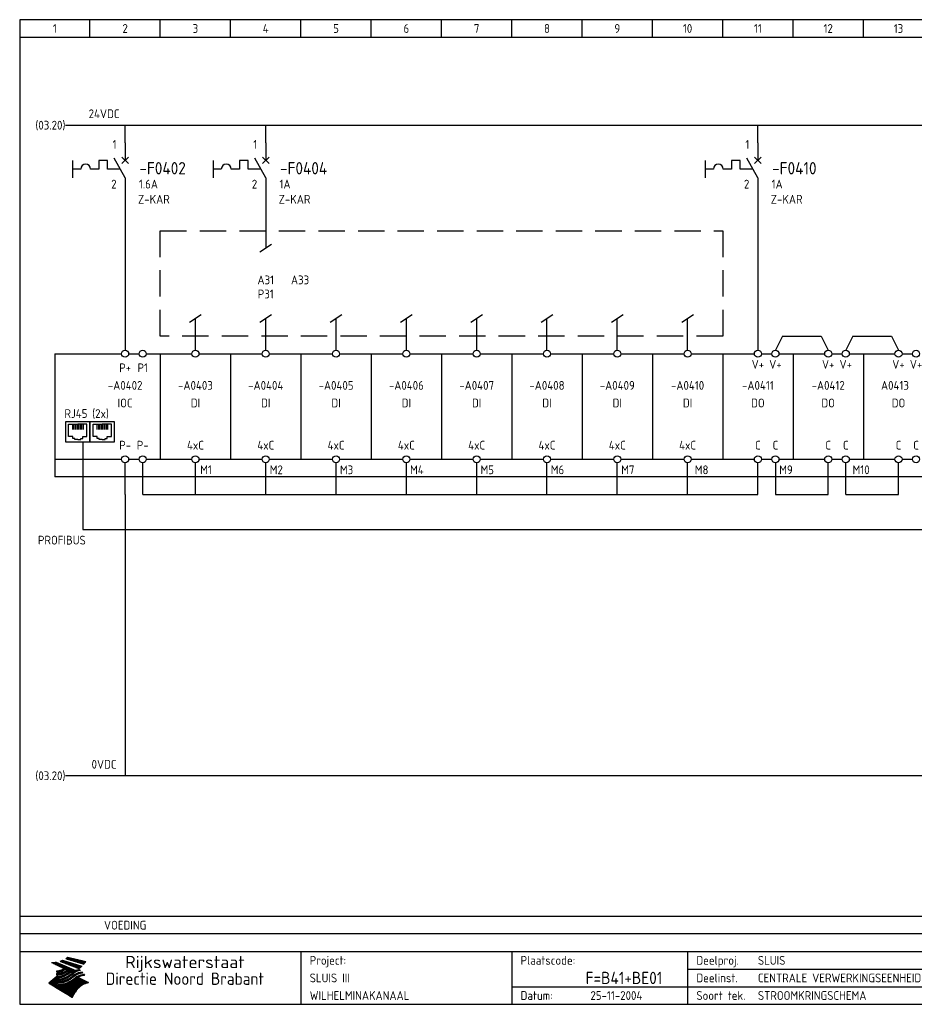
# Model space of a CAD drawing. Extents: x 10 to 410, y 10 to 290.
# Tile 1 of 2: x 10 to 265, y 10 to 290. Entities that reach past the tile are written whole.
import ezdxf
from ezdxf.enums import TextEntityAlignment as Align

# ---------------------------------------------------------------- set-up
doc = ezdxf.new("R2010")
doc.units = 0
doc.header["$LTSCALE"] = 15
doc.header["$MEASUREMENT"] = 0
doc.linetypes.add('DASHED', pattern=[0.75, 0.5, -0.25])
doc.linetypes.add('DASHEDX2', pattern=[38.1, 25.4, -12.7])
for name, color, linetype in [('0-25', 7, 'CONTINUOUS'), ('0-35', 2, 'CONTINUOUS'), ('0-50', 3, 'CONTINUOUS'), ('B-25', 7, 'CONTINUOUS'), ('B-35', 2, 'CONTINUOUS'), ('S-25', 7, 'CONTINUOUS')]:
    doc.layers.add(name, color=color, linetype=linetype)
doc.styles.add('ISO', font='iso.shx')
doc.styles.get("Standard").update_dxf_attribs({"font": 'iso.shx'})

# ---------------------------------------------------------------- blocks, each defined once
blk = doc.blocks.new('0035')
at = {"layer": 'S-25'}
blk.add_circle((0, 0), 1, dxfattribs=at)
at = {"layer": 'B-25'}
blk.add_attdef('OM1', text='', height=2.5, dxfattribs=at).set_placement((0, -3.01), align=Align.MIDDLE)
blk = doc.blocks.new('0081')
at = {"layer": 'S-25', "color": 0}
for p, q in [((6.96, 5.66), (0, 5.66)), ((0, 5.66), (0, 0)), ((6.96, 0), (6.96, 5.66)), ((0.88, 1.5), (0.88, 5.02)), ((0.88, 5.02), (3.48, 5.02)), ((1.96, 4.87), (1.96, 3.49)), ((2.4, 4.87), (2.4, 3.49)), ((2.83, 4.87), (2.83, 3.49)), ((3.27, 4.87), (3.27, 3.49)), ((6.08, 5.02), (3.48, 5.02)), ((3.7, 4.87), (3.7, 3.49)), ((4.13, 4.87), (4.13, 3.49)), ((4.57, 4.87), (4.57, 3.49)), ((5, 4.87), (5, 3.49)), ((6.08, 1.5), (6.08, 5.02)), ((0, 0), (6.96, 0)), ((2.05, 1.5), (0.88, 1.5)), ((2.05, 0.89), (2.05, 1.5)), ((2.62, 0.89), (2.05, 0.89)), ((2.62, 0.61), (2.62, 0.89)), ((3.48, 0.61), (2.62, 0.61)), ((3.48, 0.61), (4.35, 0.61)), ((4.35, 0.89), (4.91, 0.89)), ((4.35, 0.61), (4.35, 0.89)), ((4.91, 1.5), (6.08, 1.5)), ((4.91, 0.89), (4.91, 1.5))]:
    blk.add_line(p, q, dxfattribs=at)
blk = doc.blocks.new('KADERA3')
at = {"layer": '0-25'}
for p, q in [((30, 285), (30, 290)), ((50, 285), (50, 290)), ((70, 285), (70, 290)), ((90, 285), (90, 290)), ((110, 285), (110, 290)), ((130, 285), (130, 290)), ((150, 285), (150, 290)), ((170, 285), (170, 290)), ((190, 285), (190, 290)), ((210, 285), (210, 290)), ((230, 285), (230, 290)), ((250, 285), (250, 290)), ((10, 285), (410, 285)), ((410, 35), (10, 35)), ((410, 30), (10, 30)), ((200, 20), (275, 20)), ((150, 15), (335, 15))]:
    blk.add_line(p, q, dxfattribs=at)
at = {"layer": '0-25', "color": 7}
for p, q in [((21.94, 22.42), (22.53, 22.42)), ((22.06, 22.48), (22.36, 22.48)), ((22.18, 22.53), (27.65, 20.8)), ((22.18, 22.53), (27.65, 20.8)), ((23.14, 22.99), (28.22, 21.46)), ((23.14, 22.99), (28.22, 21.46)), ((23.15, 22.98), (25.33, 22.98)), ((23.23, 23.04), (25.09, 23.04)), ((23.32, 23.1), (24.84, 23.1)), ((23.34, 22.93), (25.57, 22.93)), ((23.4, 23.15), (24.6, 23.15)), ((23.49, 23.21), (24.36, 23.21)), ((23.52, 22.87), (25.81, 22.87)), ((23.57, 23.27), (24.12, 23.27)), ((23.64, 23.32), (23.87, 23.32)), ((23.7, 23.36), (28.82, 22.17)), ((23.7, 23.36), (28.82, 22.17)), ((23.71, 22.82), (26.06, 22.82)), ((23.9, 22.76), (26.3, 22.76)), ((24.09, 22.7), (26.54, 22.7)), ((24.27, 22.65), (26.78, 22.65)), ((24.46, 22.59), (27.03, 22.59)), ((24.65, 22.53), (27.27, 22.53)), ((24.84, 22.48), (27.51, 22.48)), ((25.02, 22.42), (27.75, 22.42)), ((19.1, 21.89), (25.12, 19)), ((19.1, 21.89), (25.12, 19)), ((19.17, 21.86), (20.7, 21.86)), ((19.29, 21.8), (20.83, 21.8)), ((19.4, 21.75), (20.96, 21.75)), ((19.52, 21.69), (21.09, 21.69)), ((19.64, 21.63), (21.22, 21.63)), ((19.74, 21.92), (20.56, 21.92)), ((19.75, 21.58), (21.36, 21.58)), ((19.87, 21.52), (21.49, 21.52)), ((19.99, 21.47), (21.62, 21.47)), ((20.11, 21.41), (21.75, 21.41)), ((20.22, 21.35), (21.88, 21.35)), ((20.25, 21.97), (20.43, 21.97)), ((20.34, 21.3), (22.02, 21.3)), ((20.38, 21.99), (26.02, 19.59)), ((20.38, 21.99), (26.02, 19.59)), ((20.46, 21.24), (22.15, 21.24)), ((20.57, 21.18), (22.28, 21.18)), ((20.69, 21.13), (22.41, 21.13)), ((20.81, 21.07), (22.55, 21.07)), ((20.92, 21.02), (22.68, 21.02)), ((21.04, 20.96), (22.81, 20.96)), ((21.16, 20.9), (22.94, 20.9)), ((21.19, 19.61), (22.35, 19.61)), ((21.27, 20.85), (23.07, 20.85)), ((21.39, 20.79), (23.21, 20.79)), ((21.42, 19.67), (22.47, 19.67)), ((21.47, 22.25), (26.83, 20.19)), ((21.47, 22.25), (26.83, 20.19)), ((21.49, 22.25), (23.07, 22.25)), ((21.51, 20.73), (23.34, 20.73)), ((21.6, 22.2), (23.25, 22.2)), ((21.62, 19.72), (22.59, 19.72)), ((21.63, 20.68), (23.47, 20.68)), ((21.65, 22.31), (22.89, 22.31)), ((21.74, 20.62), (23.6, 20.62)), ((21.75, 22.14), (23.42, 22.14)), ((21.8, 22.37), (22.71, 22.37)), ((21.8, 19.78), (22.69, 19.78)), ((21.86, 20.57), (23.73, 20.57)), ((21.9, 22.08), (23.6, 22.08)), ((21.96, 19.83), (22.79, 19.83)), ((21.98, 20.51), (23.87, 20.51)), ((22.04, 22.03), (23.78, 22.03)), ((22.09, 20.45), (24, 20.45)), ((22.11, 19.89), (22.89, 19.89)), ((22.19, 21.97), (23.96, 21.97)), ((22.21, 20.4), (24.13, 20.4)), ((22.24, 19.95), (22.99, 19.95)), ((22.33, 20.34), (24.26, 20.34)), ((22.34, 21.92), (24.13, 21.92)), ((22.37, 20), (23.08, 20)), ((22.44, 20.28), (24.4, 20.28)), ((22.48, 21.86), (24.31, 21.86)), ((22.49, 20.06), (23.04, 20.06)), ((22.56, 20.23), (24.53, 20.23)), ((22.61, 20.12), (22.93, 20.12)), ((22.63, 21.8), (24.49, 21.8)), ((22.68, 20.17), (24.66, 20.17)), ((22.71, 20.17), (22.82, 20.17)), ((23.11, 20.02), (22.77, 20.2)), ((23.11, 20.02), (22.77, 20.2)), ((22.78, 21.75), (24.67, 21.75)), ((22.79, 20.12), (24.79, 20.12)), ((22.91, 20.06), (24.92, 20.06)), ((22.92, 21.69), (24.85, 21.69)), ((23.03, 20), (25.06, 20)), ((23.07, 21.63), (25.02, 21.63)), ((23.15, 19.95), (25.19, 19.95)), ((23.22, 21.58), (25.2, 21.58)), ((23.26, 19.89), (25.32, 19.89)), ((23.3, 19.61), (23.88, 19.61)), ((23.36, 21.52), (25.38, 21.52)), ((23.38, 19.83), (25.45, 19.83)), ((23.39, 19.67), (23.81, 19.67)), ((23.45, 19.7), (23.58, 19.79)), ((23.45, 19.7), (23.58, 19.79)), ((23.48, 19.72), (23.7, 19.72)), ((23.5, 19.78), (25.58, 19.78)), ((23.51, 21.47), (25.56, 21.47)), ((23.56, 19.78), (23.59, 19.78)), ((23.56, 19.39), (23.9, 19.62)), ((23.56, 19.39), (23.9, 19.62)), ((23.58, 19.79), (23.9, 19.62)), ((23.58, 19.79), (23.9, 19.62)), ((23.61, 19.72), (25.72, 19.72)), ((23.66, 21.41), (25.74, 21.41)), ((23.73, 19.67), (25.85, 19.67)), ((23.8, 21.35), (25.91, 21.35)), ((23.85, 19.61), (25.98, 19.61)), ((23.95, 21.3), (26.09, 21.3)), ((24.09, 21.24), (26.27, 21.24)), ((24.24, 21.18), (26.45, 21.18)), ((24.39, 21.13), (26.62, 21.13)), ((24.53, 21.07), (26.8, 21.07)), ((24.68, 21.02), (26.98, 21.02)), ((24.83, 20.96), (27.16, 20.96)), ((24.97, 20.9), (27.34, 20.9)), ((25.12, 20.85), (27.51, 20.85)), ((25.21, 22.37), (28, 22.37)), ((25.27, 20.79), (27.63, 20.79)), ((25.4, 22.31), (28.24, 22.31)), ((25.41, 20.73), (27.57, 20.73)), ((25.56, 20.68), (27.51, 20.68)), ((25.58, 22.25), (28.48, 22.25)), ((25.71, 20.62), (27.44, 20.62)), ((25.77, 22.2), (28.72, 22.2)), ((25.85, 20.57), (27.37, 20.57)), ((25.96, 22.14), (28.79, 22.14)), ((26, 20.51), (27.29, 20.51)), ((26.06, 19.61), (26.85, 19.61)), ((26.15, 22.08), (28.75, 22.08)), ((26.15, 20.45), (27.22, 20.45)), ((26.21, 19.67), (27.23, 19.67)), ((26.29, 20.4), (27.14, 20.4)), ((26.33, 22.03), (28.71, 22.03)), ((26.44, 20.34), (27.06, 20.34)), ((26.44, 19.72), (27.18, 19.72)), ((26.52, 21.97), (28.66, 21.97)), ((26.59, 20.28), (26.97, 20.28)), ((26.71, 21.92), (28.62, 21.92)), ((26.73, 20.23), (26.89, 20.23)), ((26.9, 21.86), (28.57, 21.86)), ((27.08, 21.8), (28.52, 21.8)), ((27.13, 19.78), (27.25, 19.64)), ((27.13, 19.78), (27.25, 19.64)), ((27.27, 21.75), (28.48, 21.75)), ((27.46, 21.69), (28.43, 21.69)), ((27.65, 21.63), (28.38, 21.63)), ((27.83, 21.58), (28.33, 21.58)), ((28.02, 21.52), (28.28, 21.52)), ((28.21, 21.47), (28.22, 21.47)), ((20.58, 17.88), (18.3, 16)), ((20.58, 17.88), (18.3, 16)), ((19.33, 16.85), (21.07, 16.85)), ((19.4, 16.91), (21.55, 16.91)), ((19.47, 16.97), (21.88, 16.97)), ((19.54, 17.02), (22.13, 17.02)), ((19.61, 17.08), (22.34, 17.08)), ((19.67, 17.13), (20.6, 17.13)), ((19.74, 17.19), (20.6, 17.19)), ((19.81, 17.25), (20.6, 17.25)), ((19.88, 17.3), (20.6, 17.3)), ((19.95, 17.36), (20.6, 17.36)), ((20.01, 17.42), (20.6, 17.42)), ((20.08, 17.47), (20.93, 17.47)), ((20.15, 17.53), (21.26, 17.53)), ((20.22, 17.58), (21.51, 17.58)), ((20.29, 17.64), (21.72, 17.64)), ((20.35, 17.7), (21.9, 17.7)), ((20.42, 17.75), (22.07, 17.75)), ((20.49, 17.81), (22.22, 17.81)), ((20.56, 17.87), (22.36, 17.87)), ((20.6, 19.11), (20.58, 19.51)), ((20.6, 19.11), (20.58, 19.51)), ((20.58, 19.5), (22.09, 19.5)), ((20.58, 19.44), (21.95, 19.44)), ((20.59, 19.38), (21.79, 19.38)), ((20.59, 19.33), (21.62, 19.33)), ((20.59, 19.27), (21.42, 19.27)), ((20.6, 19.22), (21.2, 19.22)), ((20.6, 19.16), (20.93, 19.16)), ((20.6, 19.11), (20.69, 19.12)), ((20.6, 19.11), (20.69, 19.12)), ((20.6, 18.79), (20.77, 18.81)), ((20.6, 18.79), (20.77, 18.81)), ((20.6, 18.29), (20.6, 18.79)), ((20.6, 18.29), (20.6, 18.79)), ((20.6, 18.77), (22.46, 18.77)), ((20.6, 18.71), (22.33, 18.71)), ((20.6, 18.65), (22.19, 18.65)), ((20.6, 18.6), (22.04, 18.6)), ((20.6, 18.54), (21.87, 18.54)), ((20.6, 18.48), (21.68, 18.48)), ((20.6, 18.43), (21.46, 18.43)), ((20.6, 18.37), (21.21, 18.37)), ((20.6, 18.32), (20.87, 18.32)), ((20.6, 18.29), (20.88, 18.32)), ((20.6, 18.29), (20.88, 18.32)), ((20.6, 17.88), (20.86, 17.91)), ((20.6, 17.88), (20.86, 17.91)), ((20.6, 17.43), (20.97, 17.48)), ((20.6, 17.43), (20.97, 17.48)), ((20.6, 17.43), (20.6, 17.09)), ((20.6, 17.43), (20.6, 17.09)), ((20.6, 17.09), (21.26, 17.16)), ((20.6, 17.09), (21.26, 17.16)), ((20.6, 16.8), (21.37, 16.89)), ((20.6, 16.8), (21.37, 16.89)), ((20.6, 16.8), (20.6, 16.45)), ((20.6, 16.8), (20.6, 16.45)), ((20.9, 19.55), (22.23, 19.55)), ((20.9, 18.82), (22.59, 18.82)), ((20.98, 17.92), (22.5, 17.92)), ((21.02, 17.13), (22.53, 17.13)), ((21.32, 18.88), (22.71, 18.88)), ((21.32, 17.98), (22.62, 17.98)), ((21.47, 17.19), (22.7, 17.19)), ((21.59, 18.03), (22.74, 18.03)), ((21.61, 18.93), (22.82, 18.93)), ((21.77, 17.25), (22.85, 17.25)), ((21.8, 18.09), (22.85, 18.09)), ((21.84, 18.99), (22.92, 18.99)), ((21.99, 18.15), (22.95, 18.15)), ((22.01, 17.3), (22.99, 17.3)), ((22.03, 19.05), (23.03, 19.05)), ((22.16, 18.2), (23.05, 18.2)), ((22.21, 19.1), (23.12, 19.1)), ((22.21, 17.36), (23.12, 17.36)), ((22.31, 18.26), (23.15, 18.26)), ((22.36, 19.16), (23.22, 19.16)), ((22.39, 17.42), (23.24, 17.42)), ((22.45, 18.32), (23.24, 18.32)), ((22.51, 19.22), (23.3, 19.22)), ((22.56, 17.47), (23.36, 17.47)), ((22.59, 18.37), (23.33, 18.37)), ((22.64, 19.27), (23.39, 19.27)), ((22.71, 18.43), (23.42, 18.43)), ((22.71, 17.53), (23.47, 17.53)), ((22.77, 19.33), (23.47, 19.33)), ((22.83, 18.48), (23.5, 18.48)), ((22.84, 17.58), (23.57, 17.58)), ((22.89, 19.38), (23.55, 19.38)), ((22.94, 18.54), (23.58, 18.54)), ((22.96, 16.85), (23.86, 16.85)), ((22.97, 17.64), (23.67, 17.64)), ((23, 19.44), (23.63, 19.44)), ((23.04, 18.6), (23.66, 18.6)), ((23.1, 19.5), (23.72, 19.5)), ((23.1, 17.7), (23.77, 17.7)), ((23.12, 16.91), (23.96, 16.91)), ((23.14, 18.65), (23.74, 18.65)), ((23.21, 19.55), (23.8, 19.55)), ((23.21, 17.75), (23.86, 17.75)), ((23.24, 18.71), (23.82, 18.71)), ((23.26, 16.97), (24.05, 16.97)), ((23.32, 17.81), (23.95, 17.81)), ((23.33, 18.77), (23.91, 18.77)), ((23.39, 17.02), (24.14, 17.02)), ((23.42, 18.82), (23.99, 18.82)), ((23.42, 17.87), (24.03, 17.87)), ((23.51, 18.88), (24.07, 18.88)), ((23.52, 17.92), (24.11, 17.92)), ((23.52, 17.08), (24.22, 17.08)), ((23.54, 18.9), (24.3, 19.42)), ((23.54, 18.9), (24.3, 19.42)), ((23.59, 18.93), (24.15, 18.93)), ((23.62, 17.98), (24.2, 17.98)), ((23.63, 17.13), (24.3, 17.13)), ((23.65, 18.59), (24.62, 19.25)), ((23.65, 18.59), (24.62, 19.25)), ((23.67, 18.99), (24.23, 18.99)), ((23.71, 18.03), (24.28, 18.03)), ((23.75, 19.05), (24.32, 19.05)), ((23.75, 17.19), (24.38, 17.19)), ((23.79, 18.09), (24.36, 18.09)), ((23.83, 19.1), (24.4, 19.1)), ((23.85, 17.25), (24.46, 17.25)), ((23.88, 18.15), (24.44, 18.15)), ((23.92, 19.16), (24.48, 19.16)), ((23.94, 18.19), (25.23, 19.07)), ((23.94, 18.19), (25.23, 19.07)), ((23.95, 17.3), (24.55, 17.3)), ((23.96, 19.55), (25.96, 19.55)), ((23.96, 18.2), (24.53, 18.2)), ((24, 19.22), (24.56, 19.22)), ((24.04, 18.26), (24.61, 18.26)), ((24.05, 17.36), (24.63, 17.36)), ((24.06, 17.88), (25.34, 18.76)), ((24.06, 17.88), (25.34, 18.76)), ((24.08, 19.5), (25.88, 19.5)), ((24.08, 19.27), (24.58, 19.27)), ((24.13, 18.32), (24.69, 18.32)), ((24.14, 17.42), (24.71, 17.42)), ((24.16, 19.33), (24.47, 19.33)), ((24.2, 19.44), (25.79, 19.44)), ((24.21, 18.37), (24.77, 18.37)), ((24.23, 17.47), (24.79, 17.47)), ((24.24, 17.48), (25.52, 18.36)), ((24.24, 17.48), (25.52, 18.36)), ((24.25, 19.38), (24.36, 19.38)), ((24.29, 18.43), (24.85, 18.43)), ((24.3, 19.42), (24.62, 19.25)), ((24.3, 19.42), (24.62, 19.25)), ((24.31, 19.38), (25.71, 19.38)), ((24.31, 17.53), (24.87, 17.53)), ((24.35, 17.17), (25.64, 18.05)), ((24.35, 17.17), (25.64, 18.05)), ((24.37, 18.48), (24.94, 18.48)), ((24.39, 17.58), (24.96, 17.58)), ((24.43, 19.33), (25.62, 19.33)), ((24.45, 18.54), (25.02, 18.54)), ((24.47, 17.64), (25.04, 17.64)), ((24.54, 18.6), (25.1, 18.6)), ((24.55, 19.27), (25.54, 19.27)), ((24.56, 17.7), (25.12, 17.7)), ((24.62, 18.65), (25.18, 18.65)), ((24.63, 16.72), (25.91, 17.6)), ((24.63, 16.72), (25.91, 17.6)), ((24.64, 17.75), (25.2, 17.75)), ((24.67, 19.22), (25.45, 19.22)), ((24.7, 18.71), (25.27, 18.71)), ((24.72, 17.81), (25.29, 17.81)), ((24.78, 19.16), (25.37, 19.16)), ((24.78, 18.77), (25.34, 18.77)), ((24.8, 17.87), (25.37, 17.87)), ((24.82, 16.85), (28.23, 16.85)), ((24.87, 18.82), (25.4, 18.82)), ((24.89, 17.92), (25.45, 17.92)), ((24.9, 19.1), (25.28, 19.1)), ((24.9, 16.91), (28.11, 16.91)), ((24.95, 18.88), (25.45, 18.88)), ((24.97, 17.98), (25.53, 17.98)), ((24.99, 16.97), (28, 16.97)), ((25.02, 19.05), (25.2, 19.05)), ((25.03, 18.93), (25.51, 18.93)), ((25.05, 18.03), (25.61, 18.03)), ((25.07, 17.02), (27.89, 17.02)), ((25.11, 18.99), (25.57, 18.99)), ((26.02, 19.59), (25.12, 19)), ((26.02, 19.59), (25.12, 19)), ((25.13, 18.09), (25.68, 18.09)), ((25.15, 17.08), (27.77, 17.08)), ((25.19, 19.05), (25.63, 19.05)), ((25.21, 18.15), (25.75, 18.15)), ((25.23, 17.13), (27.66, 17.13)), ((25.26, 19.1), (25.7, 19.1)), ((25.3, 18.2), (25.82, 18.2)), ((25.31, 17.19), (27.55, 17.19)), ((25.33, 19.16), (25.77, 19.16)), ((25.38, 18.26), (25.89, 18.26)), ((25.39, 19.22), (25.85, 19.22)), ((25.4, 17.25), (27.43, 17.25)), ((25.46, 18.32), (25.97, 18.32)), ((25.47, 19.27), (25.93, 19.27)), ((25.48, 17.3), (27.32, 17.3)), ((25.54, 19.33), (26.03, 19.33)), ((25.54, 18.37), (26.06, 18.37)), ((25.56, 17.36), (27.21, 17.36)), ((25.62, 18.43), (26.14, 18.43)), ((25.63, 19.38), (26.13, 19.38)), ((25.64, 17.42), (27.1, 17.42)), ((25.7, 18.48), (26.24, 18.48)), ((25.72, 19.44), (26.24, 19.44)), ((25.73, 17.47), (26.98, 17.47)), ((25.79, 18.54), (26.34, 18.54)), ((25.81, 17.53), (26.87, 17.53)), ((25.82, 19.5), (26.36, 19.5)), ((25.89, 18.6), (26.46, 18.6)), ((25.89, 17.58), (26.76, 17.58)), ((25.93, 19.55), (26.53, 19.55)), ((25.96, 17.64), (26.64, 17.64)), ((25.99, 18.65), (26.58, 18.65)), ((26.04, 17.7), (26.59, 17.7)), ((26.1, 18.71), (26.72, 18.71)), ((26.12, 17.75), (26.67, 17.75)), ((26.2, 17.81), (26.76, 17.81)), ((26.23, 18.77), (26.89, 18.77)), ((26.29, 17.87), (26.86, 17.87)), ((26.37, 18.82), (27.09, 18.82)), ((26.39, 17.92), (26.97, 17.92)), ((26.49, 17.98), (27.09, 17.98)), ((26.53, 18.88), (27.34, 18.88)), ((26.56, 17.68), (29.54, 16.2)), ((26.56, 17.68), (29.54, 16.2)), ((26.6, 18.03), (27.22, 18.03)), ((26.72, 18.09), (27.38, 18.09)), ((26.73, 18.93), (27.66, 18.93)), ((26.85, 18.15), (27.56, 18.15)), ((26.99, 18.99), (27.9, 18.99)), ((27, 18.2), (27.8, 18.2)), ((27.18, 18.26), (28.13, 18.26)), ((27.26, 19.05), (27.84, 19.05)), ((27.39, 18.32), (28.47, 18.32)), ((27.7, 18.37), (28.49, 18.37)), ((27.78, 19.1), (27.93, 18.96)), ((27.78, 19.1), (27.93, 18.96)), ((28, 18.43), (28.44, 18.43)), ((28.39, 18.48), (28.54, 18.32)), ((28.39, 18.48), (28.54, 18.32)), ((24.94, 11.97), (18.3, 16)), ((24.94, 11.97), (18.3, 16)), ((18.31, 16.01), (20.96, 16.01)), ((18.38, 16.07), (21.46, 16.07)), ((18.38, 15.95), (20.6, 15.95)), ((18.45, 16.12), (21.88, 16.12)), ((18.47, 15.9), (20.6, 15.9)), ((18.52, 16.18), (22.15, 16.18)), ((18.57, 15.84), (20.6, 15.84)), ((18.59, 16.23), (22.38, 16.23)), ((18.65, 16.29), (22.58, 16.29)), ((18.66, 15.78), (20.6, 15.78)), ((18.72, 16.35), (22.75, 16.35)), ((18.75, 15.73), (20.6, 15.73)), ((18.79, 16.4), (22.91, 16.4)), ((18.85, 15.67), (20.6, 15.67)), ((18.86, 16.46), (20.6, 16.46)), ((18.93, 16.52), (20.6, 16.52)), ((18.94, 15.62), (20.6, 15.62)), ((18.99, 16.57), (20.6, 16.57)), ((19.03, 15.56), (27.83, 15.56)), ((19.06, 16.63), (20.6, 16.63)), ((19.12, 15.5), (27.75, 15.5)), ((19.13, 16.68), (20.6, 16.68)), ((19.2, 16.74), (20.6, 16.74)), ((19.22, 15.45), (27.66, 15.45)), ((19.27, 16.8), (20.6, 16.8)), ((19.31, 15.39), (27.58, 15.39)), ((19.4, 15.33), (27.5, 15.33)), ((19.49, 15.28), (27.43, 15.28)), ((19.59, 15.22), (27.36, 15.22)), ((19.68, 15.17), (27.29, 15.17)), ((19.77, 15.11), (27.22, 15.11)), ((19.86, 15.05), (27.15, 15.05)), ((19.96, 15), (27.09, 15)), ((20.05, 14.94), (27.02, 14.94)), ((20.14, 14.88), (26.96, 14.88)), ((20.24, 14.83), (26.9, 14.83)), ((20.33, 14.77), (26.84, 14.77)), ((20.42, 14.72), (26.79, 14.72)), ((20.51, 14.66), (26.73, 14.66)), ((20.6, 16.45), (21.56, 16.56)), ((20.6, 16.45), (21.56, 16.56)), ((20.6, 15.97), (21.67, 16.09)), ((20.6, 15.97), (21.67, 16.09)), ((20.6, 15.97), (20.6, 15.58)), ((20.6, 15.97), (20.6, 15.58)), ((20.6, 15.58), (21.95, 15.73)), ((20.6, 15.58), (21.95, 15.73)), ((20.61, 14.6), (26.68, 14.6)), ((20.7, 16.46), (23.06, 16.46)), ((20.7, 14.55), (26.62, 14.55)), ((20.79, 14.49), (26.57, 14.49)), ((20.88, 14.43), (26.52, 14.43)), ((20.94, 15.62), (27.92, 15.62)), ((20.98, 14.38), (26.47, 14.38)), ((21.07, 14.32), (26.42, 14.32)), ((21.16, 14.27), (26.38, 14.27)), ((21.2, 16.52), (23.2, 16.52)), ((21.25, 14.21), (26.33, 14.21)), ((21.35, 14.15), (26.29, 14.15)), ((21.44, 14.1), (26.24, 14.1)), ((21.45, 15.67), (28.01, 15.67)), ((21.53, 14.04), (26.2, 14.04)), ((21.72, 16.57), (23.32, 16.57)), ((21.96, 15.73), (28.11, 15.73)), ((22.1, 16.63), (23.44, 16.63)), ((22.34, 15.78), (28.21, 15.78)), ((22.38, 16.68), (23.56, 16.68)), ((22.6, 16.74), (23.66, 16.74)), ((22.62, 15.84), (28.33, 15.84)), ((22.79, 16.8), (23.77, 16.8)), ((22.84, 15.9), (28.52, 15.9)), ((23.04, 15.95), (28.71, 15.95)), ((23.21, 16.01), (28.9, 16.01)), ((23.37, 16.07), (29.08, 16.07)), ((23.51, 16.12), (29.27, 16.12)), ((29.41, 16.17), (23.65, 16.17)), ((23.77, 16.23), (29.47, 16.23)), ((23.89, 16.29), (29.36, 16.29)), ((24, 16.35), (29.24, 16.35)), ((24.11, 16.4), (29.13, 16.4)), ((24.21, 16.46), (29.02, 16.46)), ((24.31, 16.52), (28.91, 16.52)), ((24.4, 16.57), (28.79, 16.57)), ((24.49, 16.63), (28.68, 16.63)), ((24.57, 16.68), (28.57, 16.68)), ((24.66, 16.74), (28.45, 16.74)), ((24.74, 16.8), (28.34, 16.8)), ((28.29, 15.83), (29.54, 16.2)), ((28.29, 15.83), (29.54, 16.2)), ((29.54, 16.2), (29.45, 16.17)), ((29.54, 16.2), (29.45, 16.17)), ((29.46, 16.18), (29.47, 16.18)), ((21.63, 13.98), (26.16, 13.98)), ((21.72, 13.93), (26.12, 13.93)), ((21.81, 13.87), (26.08, 13.87)), ((21.9, 13.82), (26.04, 13.82)), ((22, 13.76), (26, 13.76)), ((22.09, 13.7), (25.96, 13.7)), ((22.18, 13.65), (25.93, 13.65)), ((22.27, 13.59), (25.89, 13.59)), ((22.37, 13.53), (25.86, 13.53)), ((22.46, 13.48), (25.82, 13.48)), ((22.55, 13.42), (25.79, 13.42)), ((22.65, 13.37), (25.76, 13.37)), ((22.74, 13.31), (25.73, 13.31)), ((22.83, 13.25), (25.69, 13.25)), ((22.92, 13.2), (25.66, 13.2)), ((23.02, 13.14), (25.63, 13.14)), ((23.11, 13.08), (25.59, 13.08)), ((23.2, 13.03), (25.56, 13.03)), ((23.29, 12.97), (25.53, 12.97)), ((23.39, 12.92), (25.5, 12.92)), ((23.48, 12.86), (25.46, 12.86)), ((23.57, 12.8), (25.43, 12.8)), ((23.66, 12.75), (25.4, 12.75)), ((23.76, 12.69), (25.36, 12.69)), ((23.85, 12.63), (25.33, 12.63)), ((23.94, 12.58), (25.3, 12.58)), ((24.04, 12.52), (25.26, 12.52)), ((24.13, 12.47), (25.23, 12.47)), ((24.22, 12.41), (25.2, 12.41)), ((24.31, 12.35), (25.17, 12.35)), ((24.41, 12.3), (25.13, 12.3)), ((24.5, 12.24), (25.1, 12.24)), ((24.59, 12.18), (25.07, 12.18)), ((24.68, 12.13), (25.03, 12.13)), ((24.78, 12.07), (25, 12.07)), ((24.87, 12.02), (24.97, 12.02)), ((24.94, 11.97), (25.81, 13.45)), ((24.94, 11.97), (25.81, 13.45))]:
    blk.add_line(p, q, dxfattribs=at)
for centre, radius, start, end in [((19.84, 27.26), 5.27, 288.0217, 296.3084), ((19.84, 27.26), 5.27, 288.0217, 296.3084), ((20.49, 27.56), 5.28, 300.0654, 307.393), ((20.49, 27.56), 5.28, 300.0654, 307.393), ((19.15, 29.7), 7.8, 269.6055, 279.0886), ((19.15, 29.7), 7.8, 269.6055, 279.0886), ((19.93, 25.38), 5.91, 276.3402, 298.7463), ((19.93, 25.38), 5.91, 276.3402, 298.7463), ((19.84, 25.09), 6.03, 278.129, 302.868), ((19.84, 25.09), 6.03, 278.129, 302.868), ((20.35, 24.56), 5.76, 274.164, 302.5474), ((20.35, 24.56), 5.76, 274.164, 302.5474), ((27.05, 17.17), 2.63, 107.4286, 133.7799), ((27.05, 17.17), 2.63, 107.4286, 133.7799), ((27.01, 16.84), 2.93, 87.7348, 104.8316), ((27.01, 16.84), 2.93, 87.7348, 104.8316), ((27.37, 15.71), 3.93, 91.7838, 103.2817), ((27.37, 15.71), 3.93, 91.7838, 103.2817), ((24.11, 24.7), 5.26, 301.1147, 312.2814), ((24.11, 24.7), 5.26, 301.1147, 312.2814), ((21.95, 27.32), 8.59, 316.9248, 323.1399), ((21.95, 27.32), 8.59, 316.9248, 323.1399), ((20.21, 23.78), 5.91, 273.6149, 304.3803), ((20.21, 23.78), 5.91, 273.6149, 304.3803), ((20.05, 24.28), 6.02, 277.9472, 305.7139), ((20.05, 24.28), 6.02, 277.9472, 305.7139), ((20.04, 23.49), 6.09, 278.8115, 306.4242), ((20.04, 23.49), 6.09, 278.8115, 306.4242), ((20.53, 23.07), 5.96, 277.0519, 304.973), ((20.53, 23.07), 5.96, 277.0519, 304.973), ((20.72, 22.76), 5.91, 276.3402, 304.3803), ((20.72, 22.76), 5.91, 276.3402, 304.3803), ((21.06, 22.34), 5.81, 274.9043, 303.1745), ((21.06, 22.34), 5.81, 274.9043, 303.1745), ((20.82, 22.06), 6.04, 278.1111, 305.8489), ((20.82, 22.06), 6.04, 278.1111, 305.8489), ((27.45, 16.91), 2.81, 110.4143, 138.7411), ((27.45, 16.91), 2.81, 110.4143, 138.7411), ((27.57, 15.64), 3.4, 98.1566, 126.9045), ((27.57, 15.64), 3.4, 98.1566, 126.9045), ((27.91, 15.54), 3.39, 100.5835, 132.088), ((27.91, 15.54), 3.39, 100.5835, 132.088), ((28.21, 14.74), 3.67, 95.7581, 128.7216), ((28.21, 14.74), 3.67, 95.7581, 128.7216), ((28.4, 15.05), 3.21, 96.3886, 125.0052), ((28.4, 15.05), 3.21, 96.3886, 125.0052), ((27.82, 16.31), 2.8, 90.634, 105.1984), ((27.82, 16.31), 2.8, 90.634, 105.1984), ((28.19, 15.04), 3.93, 93.8342, 103.2817), ((28.19, 15.04), 3.93, 93.8342, 103.2817), ((28.58, 15.69), 2.8, 93.8141, 105.1984), ((28.58, 15.69), 2.8, 93.8141, 105.1984), ((28.95, 14.41), 3.93, 96.0135, 103.2817), ((28.95, 14.41), 3.93, 96.0135, 103.2817), ((21.3, 21.6), 5.91, 276.3402, 304.3803), ((21.3, 21.6), 5.91, 276.3402, 304.3803), ((31.24, 10.26), 6.3, 117.9568, 149.6251), ((31.24, 10.26), 6.3, 117.9568, 149.6251)]:
    blk.add_arc(centre, radius, start, end, dxfattribs=at)
at = {"layer": '0-35'}
for p, q in [((90, 25), (90, 10)), ((150, 25), (150, 10)), ((200, 25), (200, 10))]:
    blk.add_line(p, q, dxfattribs=at)
at = {"layer": '0-50'}
blk.add_line((10, 25), (410, 25), dxfattribs=at)
blk.add_lwpolyline([(10, 10), (410, 10), (410, 290), (10, 290)], close=True, dxfattribs=at)
at = {"layer": '0-25', "style": 'ISO'}
for s, p in [('Project:', (92.5, 22.5)), ('Plaatscode:', (152.5, 22.5)), ('Deelproj.', (202.5, 22.5)), ('Deelinst.', (202.5, 17.5)), ('Datum:', (152.5, 12.5)), ('Soort tek.', (202.5, 12.5))]:
    blk.add_text(s, height=2.5, dxfattribs=at).set_placement(p, align=Align.MIDDLE_LEFT)
for tag, p in [('STR1', (20, 287.5)), ('STR2', (40, 287.5)), ('STR3', (60, 287.5)), ('STR4', (80, 287.5)), ('STR5', (100, 287.5)), ('STR6', (120, 287.5)), ('STR7', (140, 287.5)), ('STR8', (160, 287.5)), ('STR9', (180, 287.5)), ('STR10', (200, 287.5)), ('STR11', (220, 287.5)), ('STR12', (240, 287.5)), ('STR13', (260, 287.5)), ('STR14', (280, 287.5)), ('STR15', (300, 287.5)), ('STR16', (320, 287.5)), ('STR17', (340, 287.5)), ('STR18', (360, 287.5)), ('STR19', (380, 287.5)), ('STR20', (400, 287.5)), ('W', (180, 12.5)), ('Z', (310, 12.5)), ('Y', (327.5, 12.5))]:
    blk.add_attdef(tag, text='', height=2.5, dxfattribs=at).set_placement(p, align=Align.MIDDLE)
for tag, p in [('N', (220, 22.5)), ('B', (92.5, 17.5)), ('P', (220, 17.5)), ('C', (92.5, 12.5)), ('U', (220, 12.5)), ('REV', (295, 12.5))]:
    blk.add_attdef(tag, text='', height=2.5, dxfattribs=at).set_placement(p, align=Align.MIDDLE_LEFT)
at = {"layer": '0-35', "style": 'ISO', "width": 1.00614}
blk.add_text('Rijkswaterstaat', height=3.5, dxfattribs=at).set_placement((40, 20.28), (74, 20.28), align=Align.FIT)
at = {"layer": '0-35', "color": 2, "style": 'ISO', "width": 0.948867}
blk.add_text('Directie Noord Brabant', height=3.5, dxfattribs=at).set_placement((34.5, 15.53), (79.5, 15.53), align=Align.FIT)
at = {"layer": '0-35', "style": 'ISO'}
blk.add_attdef('RNR', text='', height=3.5, dxfattribs=at).set_placement((305, 17.5), align=Align.MIDDLE)
for tag, p in [('X', (178.5, 17.5)), ('FORM', (402.5, 15))]:
    blk.add_attdef(tag, text='', height=3.5, dxfattribs=at).set_placement(p, align=Align.MIDDLE_LEFT)
at = {"layer": '0-50', "style": 'ISO'}
for tag, p in [('M', (342.5, 15)), ('O', (365, 15))]:
    blk.add_attdef(tag, text='', height=5, dxfattribs=at).set_placement(p, align=Align.MIDDLE)
blk.add_attdef('Q', text='', height=5, dxfattribs=at).set_placement((382.5, 15), align=Align.MIDDLE_LEFT)
blk = doc.blocks.new('A$C1CBF7456')
at = {"layer": 'S-25'}
for p, q in [((0, 0), (0, -5)), ((-15, -5), (-15, -10)), ((-7.5, -5), (-7.5, -7.5)), ((-5, -5), (-7.5, -5)), ((-5, -7.5), (-5, -5)), ((0, -10), (-3.12, -4.38)), ((0.94, -4.06), (-0.94, -5.94)), ((-0.94, -4.06), (0.94, -5.94)), ((-12.65, -7.5), (-15, -7.5)), ((-7.5, -7.5), (-9.85, -7.5)), ((-1.39, -7.5), (-5, -7.5)), ((0, -10), (0, -15))]:
    blk.add_line(p, q, dxfattribs=at)
blk.add_arc((-11.25, -7.5), 1.4, 0, 180, dxfattribs=at)
at = {"layer": 'B-25'}
for tag, p in [('KN1', (-2.43, -1.73)), ('KN2', (-2.43, -13.01))]:
    blk.add_attdef(tag, text='', height=2.5, dxfattribs=at).set_placement(p, align=Align.RIGHT)
blk.add_attdef('OM1', (3.91, -13.01), '', height=2.5, dxfattribs=at)
at = {"layer": 'B-35'}
blk.add_attdef('KT', (4.05, -8.99), '', height=3.5, dxfattribs=at)

msp = doc.modelspace()

# ---------------------------------------------------------------- linework, layer by layer
at = {"layer": 'S-25'}
for p, q in [((23, 260), (150, 260)), ((40, 255), (40, 260)), ((80, 255), (80, 260)), ((150, 260), (395, 260)), ((220, 255), (220, 260)), ((40, 240), (40, 196)), ((80, 240), (80, 225)), ((220, 240), (220, 196)), ((81.67, 226.11), (78.33, 223.9)), ((61.67, 206.1), (58.33, 203.9)), ((60, 196), (60, 205)), ((81.67, 206.1), (78.33, 203.9)), ((80, 196), (80, 205)), ((101.67, 206.1), (98.33, 203.9)), ((100, 196), (100, 205)), ((121.67, 206.1), (118.33, 203.9)), ((120, 196), (120, 205)), ((141.67, 206.1), (138.33, 203.9)), ((140, 196), (140, 205)), ((161.67, 206.1), (158.33, 203.9)), ((160, 196), (160, 205)), ((181.67, 206.1), (178.33, 203.9)), ((180, 196), (180, 205)), ((201.67, 206.1), (198.33, 203.9)), ((200, 196), (200, 205)), ((227, 200), (225, 196)), ((227, 200), (238, 200)), ((238, 200), (240, 196)), ((247, 200), (245, 196)), ((247, 200), (258, 200)), ((258, 200), (260, 196)), ((20, 195), (39, 195)), ((20, 195), (20, 160)), ((41, 195), (44, 195)), ((46, 195), (59, 195)), ((50, 195), (50, 165)), ((61, 195), (79, 195)), ((70, 195), (70, 165)), ((81, 195), (99, 195)), ((90, 195), (90, 165)), ((101, 195), (119, 195)), ((110, 195), (110, 165)), ((121, 195), (130, 195)), ((130, 195), (139, 195)), ((130, 195), (130, 165)), ((141, 195), (159, 195)), ((150, 195), (150, 165)), ((161, 195), (179, 195)), ((170, 195), (170, 165)), ((181, 195), (199, 195)), ((190, 195), (190, 165)), ((201, 195), (219, 195)), ((210, 195), (210, 165)), ((221, 195), (224, 195)), ((226, 195), (239, 195)), ((230, 195), (230, 165)), ((241, 195), (244, 195)), ((246, 195), (259, 195)), ((250, 195), (250, 165)), ((261, 195), (264, 195)), ((28, 170), (28, 145)), ((20, 165), (39, 165)), ((40, 155), (40, 164)), ((41, 165), (44, 165)), ((45, 155), (45, 164)), ((46, 165), (59, 165)), ((60, 155), (60, 164)), ((61, 165), (79, 165)), ((80, 155), (80, 164)), ((81, 165), (99, 165)), ((100, 155), (100, 164)), ((101, 165), (119, 165)), ((120, 155), (120, 164)), ((121, 165), (130, 165)), ((130, 165), (139, 165)), ((140, 155), (140, 164)), ((141, 165), (159, 165)), ((160, 155), (160, 164)), ((161, 165), (179, 165)), ((180, 155), (180, 164)), ((181, 165), (199, 165)), ((200, 155), (200, 164)), ((201, 165), (219, 165)), ((220, 155), (220, 164)), ((221, 165), (224, 165)), ((225, 164), (225, 155)), ((226, 165), (239, 165)), ((240, 155), (240, 164)), ((241, 165), (244, 165)), ((245, 155), (245, 164)), ((246, 165), (259, 165)), ((260, 155), (260, 164)), ((261, 165), (264, 165)), ((370, 160), (20, 160)), ((45, 155), (140, 155)), ((125, 155), (220, 155)), ((225, 155), (240, 155)), ((245, 155), (260, 155)), ((28, 145), (395, 145))]:
    msp.add_line(p, q, dxfattribs=at)
at = {"layer": 'S-25', "linetype": 'DASHED'}
for p, q in [((50, 230), (210, 230)), ((50, 200), (50, 230)), ((210, 230), (210, 200)), ((210, 200), (50, 200))]:
    msp.add_line(p, q, dxfattribs=at)
at = {"layer": 'S-25', "linetype": 'DASHEDX2'}
for p, q in [((40, 155), (40, 75)), ((395, 75), (23, 75))]:
    msp.add_line(p, q, dxfattribs=at)

# ---------------------------------------------------------------- block references
at = {"layer": 'S-25'}
ref = msp.add_blockref('KADERA3', (0, 0), dxfattribs=at)
ref.add_attrib('B', 'SLUIS III', dxfattribs={"layer": '0-25', "height": 2.5, "style": 'ISO'}).set_placement((92.5, 17.5), align=Align.MIDDLE_LEFT)
ref.add_attrib('C', 'WILHELMINAKANAAL', dxfattribs={"layer": '0-25', "height": 2.5, "style": 'ISO'}).set_placement((92.5, 12.5), align=Align.MIDDLE_LEFT)
ref.add_attrib('N', 'SLUIS', dxfattribs={"layer": '0-25', "height": 2.5, "style": 'ISO'}).set_placement((220, 22.5), align=Align.MIDDLE_LEFT)
ref.add_attrib('P', 'CENTRALE VERWERKINGSEENHEID', dxfattribs={"layer": '0-25', "height": 2.5, "style": 'ISO'}).set_placement((220, 17.5), align=Align.MIDDLE_LEFT)
ref.add_attrib('U', 'STROOMKRINGSCHEMA', dxfattribs={"layer": '0-25', "height": 2.5, "style": 'ISO'}).set_placement((220, 12.5), align=Align.MIDDLE_LEFT)
ref.add_attrib('X', 'F=B41+BE01', dxfattribs={"layer": '0-35', "height": 3.5, "style": 'ISO'}).set_placement((171, 17.5), align=Align.MIDDLE_LEFT)
ref.add_attrib('W', '25-11-2004', dxfattribs={"layer": '0-25', "height": 2.5, "style": 'ISO'}).set_placement((179.75, 12.5), align=Align.MIDDLE)
ref.add_attrib('STR1', '1', dxfattribs={"layer": '0-25', "height": 2.5, "style": 'ISO'}).set_placement((20, 287.5), align=Align.MIDDLE)
ref.add_attrib('STR2', '2', dxfattribs={"layer": '0-25', "height": 2.5, "style": 'ISO'}).set_placement((40, 287.5), align=Align.MIDDLE)
ref.add_attrib('STR3', '3', dxfattribs={"layer": '0-25', "height": 2.5, "style": 'ISO'}).set_placement((60, 287.5), align=Align.MIDDLE)
ref.add_attrib('STR4', '4', dxfattribs={"layer": '0-25', "height": 2.5, "style": 'ISO'}).set_placement((80, 287.5), align=Align.MIDDLE)
ref.add_attrib('STR5', '5', dxfattribs={"layer": '0-25', "height": 2.5, "style": 'ISO'}).set_placement((100, 287.5), align=Align.MIDDLE)
ref.add_attrib('STR6', '6', dxfattribs={"layer": '0-25', "height": 2.5, "style": 'ISO'}).set_placement((120, 287.5), align=Align.MIDDLE)
ref.add_attrib('STR7', '7', dxfattribs={"layer": '0-25', "height": 2.5, "style": 'ISO'}).set_placement((140, 287.5), align=Align.MIDDLE)
ref.add_attrib('STR8', '8', dxfattribs={"layer": '0-25', "height": 2.5, "style": 'ISO'}).set_placement((160, 287.5), align=Align.MIDDLE)
ref.add_attrib('STR9', '9', dxfattribs={"layer": '0-25', "height": 2.5, "style": 'ISO'}).set_placement((180, 287.5), align=Align.MIDDLE)
ref.add_attrib('STR10', '10', dxfattribs={"layer": '0-25', "height": 2.5, "style": 'ISO'}).set_placement((200, 287.5), align=Align.MIDDLE)
ref.add_attrib('STR11', '11', dxfattribs={"layer": '0-25', "height": 2.5, "style": 'ISO'}).set_placement((220, 287.5), align=Align.MIDDLE)
ref.add_attrib('STR12', '12', dxfattribs={"layer": '0-25', "height": 2.5, "style": 'ISO'}).set_placement((240, 287.5), align=Align.MIDDLE)
ref.add_attrib('STR13', '13', dxfattribs={"layer": '0-25', "height": 2.5, "style": 'ISO'}).set_placement((260, 287.5), align=Align.MIDDLE)
for name, p, values in [('A$C1CBF7456', (40, 255), {'KT': '-F0402', 'OM1': '1.6A', 'KN1': '1', 'KN2': '2'}), ('A$C1CBF7456', (80, 255), {'KT': '-F0404', 'OM1': '1A', 'KN1': '1', 'KN2': '2'}), ('A$C1CBF7456', (220, 255), {'KT': '-F0410', 'OM1': '1A', 'KN1': '1', 'KN2': '2'}), ('0035', (220, 195), {'OM1': 'V+'}), ('0035', (225, 195), {'OM1': 'V+'}), ('0035', (240, 195), {'OM1': 'V+'}), ('0035', (245, 195), {'OM1': 'V+'}), ('0035', (260, 195), {'OM1': 'V+'}), ('0035', (265, 195), {'OM1': 'V+'})]:
    msp.add_blockref(name, p, dxfattribs=at).add_auto_attribs(values)
for p in [(40, 195), (45, 195), (60, 195), (80, 195), (100, 195), (120, 195), (140, 195), (160, 195), (180, 195), (200, 195)]:
    msp.add_blockref('0035', p, dxfattribs=at)
at = {"layer": 'S-25', "linetype": 'DASHEDX2'}
for p in [(23.04, 170), (30, 170)]:
    msp.add_blockref('0081', p, dxfattribs=at)
at = {"layer": 'S-25'}
ref = msp.add_blockref('0035', (40, 165), dxfattribs=at)
ref.add_attrib('OM1', 'P-', dxfattribs={"layer": 'B-25', "height": 2.5}).set_placement((40, 169), align=Align.MIDDLE)
ref = msp.add_blockref('0035', (45, 165), dxfattribs=at)
ref.add_attrib('OM1', 'P-', dxfattribs={"layer": 'B-25', "height": 2.5}).set_placement((45, 169), align=Align.MIDDLE)
ref = msp.add_blockref('0035', (60, 165), dxfattribs=at)
ref.add_attrib('OM1', '4xC', dxfattribs={"layer": 'B-25', "height": 2.5}).set_placement((60, 169), align=Align.MIDDLE)
ref = msp.add_blockref('0035', (80, 165), dxfattribs=at)
ref.add_attrib('OM1', '4xC', dxfattribs={"layer": 'B-25', "height": 2.5}).set_placement((80, 169), align=Align.MIDDLE)
ref = msp.add_blockref('0035', (100, 165), dxfattribs=at)
ref.add_attrib('OM1', '4xC', dxfattribs={"layer": 'B-25', "height": 2.5}).set_placement((100, 169), align=Align.MIDDLE)
ref = msp.add_blockref('0035', (120, 165), dxfattribs=at)
ref.add_attrib('OM1', '4xC', dxfattribs={"layer": 'B-25', "height": 2.5}).set_placement((120, 169), align=Align.MIDDLE)
ref = msp.add_blockref('0035', (140, 165), dxfattribs=at)
ref.add_attrib('OM1', '4xC', dxfattribs={"layer": 'B-25', "height": 2.5}).set_placement((140, 169), align=Align.MIDDLE)
ref = msp.add_blockref('0035', (160, 165), dxfattribs=at)
ref.add_attrib('OM1', '4xC', dxfattribs={"layer": 'B-25', "height": 2.5}).set_placement((160, 169), align=Align.MIDDLE)
ref = msp.add_blockref('0035', (180, 165), dxfattribs=at)
ref.add_attrib('OM1', '4xC', dxfattribs={"layer": 'B-25', "height": 2.5}).set_placement((180, 169), align=Align.MIDDLE)
ref = msp.add_blockref('0035', (200, 165), dxfattribs=at)
ref.add_attrib('OM1', '4xC', dxfattribs={"layer": 'B-25', "height": 2.5}).set_placement((200, 169), align=Align.MIDDLE)
ref = msp.add_blockref('0035', (220, 165), dxfattribs=at)
ref.add_attrib('OM1', 'C', dxfattribs={"layer": 'B-25', "height": 2.5}).set_placement((220, 169), align=Align.MIDDLE)
ref = msp.add_blockref('0035', (225, 165), dxfattribs=at)
ref.add_attrib('OM1', 'C', dxfattribs={"layer": 'B-25', "height": 2.5}).set_placement((225, 169), align=Align.MIDDLE)
ref = msp.add_blockref('0035', (240, 165), dxfattribs=at)
ref.add_attrib('OM1', 'C', dxfattribs={"layer": 'B-25', "height": 2.5}).set_placement((240, 169), align=Align.MIDDLE)
ref = msp.add_blockref('0035', (245, 165), dxfattribs=at)
ref.add_attrib('OM1', 'C', dxfattribs={"layer": 'B-25', "height": 2.5}).set_placement((245, 169), align=Align.MIDDLE)
ref = msp.add_blockref('0035', (260, 165), dxfattribs=at)
ref.add_attrib('OM1', 'C', dxfattribs={"layer": 'B-25', "height": 2.5}).set_placement((260, 169), align=Align.MIDDLE)
ref = msp.add_blockref('0035', (265, 165), dxfattribs=at)
ref.add_attrib('OM1', 'C', dxfattribs={"layer": 'B-25', "height": 2.5}).set_placement((265, 169), align=Align.MIDDLE)

# ---------------------------------------------------------------- texts
at = {"layer": 'B-25'}
for s, p in [('24VDC', (34, 262)), ('0VDC', (34, 77))]:
    msp.add_text(s, height=2.5, dxfattribs=at).set_placement(p, align=Align.CENTER)
for p in [(23, 260), (23, 75)]:
    msp.add_text('(03.20)', height=2.5, dxfattribs=at).set_placement(p, align=Align.MIDDLE_RIGHT)
for s, p in [('Z-KAR', (48.18, 238.93)), ('Z-KAR', (88.18, 238.93)), ('Z-KAR', (228.18, 238.93)), ('A31', (80, 216)), ('A33', (89.76, 216)), ('P31', (80, 212)), ('P+', (40, 191)), ('P1', (45, 191)), ('-A0402', (40, 186)), ('-A0403', (60, 186)), ('-A0404', (80, 186)), ('-A0405', (100, 186)), ('-A0406', (120, 186)), ('-A0407', (140, 186)), ('-A0408', (160, 186)), ('-A0409', (180, 186)), ('-A0410', (200, 186)), ('-A0411', (220, 186)), ('-A0412', (240, 186)), ('A0413', (259, 186)), ('IOC', (40, 181)), ('DI', (60, 181)), ('DI', (80, 181)), ('DI', (100, 181)), ('DI', (120, 181)), ('DI', (140, 181)), ('DI', (160, 181)), ('DI', (180, 181)), ('DI', (200, 181)), ('DO', (220, 181)), ('DO', (240, 181)), ('DO', (260, 181)), ('RJ45', (26, 178)), ('(2x)', (33, 178)), ('M1', (63, 162)), ('M2', (83, 162)), ('M3', (103, 162)), ('M4', (123, 162)), ('M5', (143, 162)), ('M6', (163, 162)), ('M7', (183, 162)), ('M8', (204, 162)), ('M9', (228, 162)), ('M10', (249.37, 162)), ('PROFIBUS', (22, 142)), ('VOEDING', (40, 32.5))]:
    msp.add_text(s, height=2.5, dxfattribs=at).set_placement(p, align=Align.MIDDLE)

doc.saveas('drawing.dxf')
